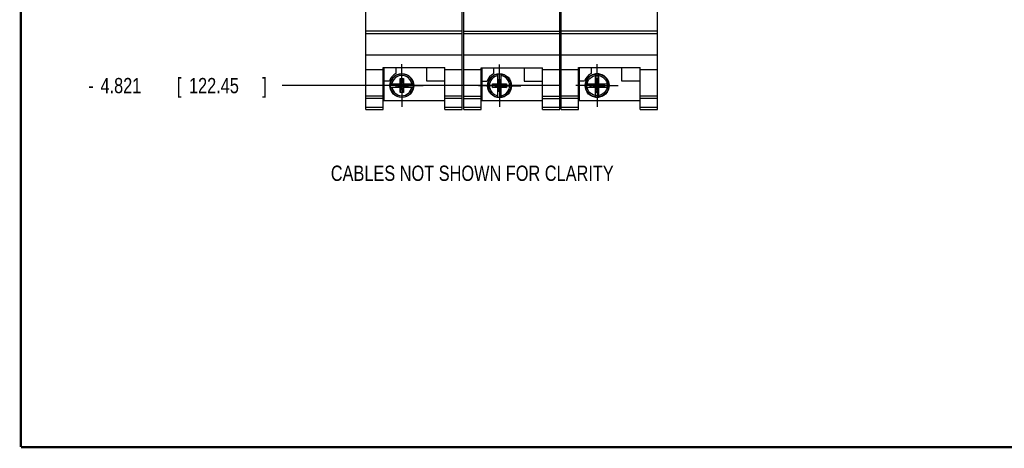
# Model space of a CAD drawing. Header units: inches. Extents: x 0.2 to 16.8, y 0.1 to 10.8.
# Tile 1 of 23: x 0.2 to 8.3, y 0.2 to 3.8. Entities that reach past the tile are written whole.
import ezdxf

# ---------------------------------------------------------------- set-up
doc = ezdxf.new("R2010")
doc.units = ezdxf.units.IN
doc.header["$LTSCALE"] = 0.935
doc.header["$MEASUREMENT"] = 0
doc.linetypes.add('CENTER', pattern=[0.6, 0.375, -0.075, 0.075, -0.075])
doc.layers.get('0').update_dxf_attribs({"linetype": 'CONTINUOUS'})
for name, color, linetype in [('DEFAULT_1', 7, 'CENTER'), ('DETAIL', 7, 'CONTINUOUS'), ('DIMENSIONS', 7, 'CONTINUOUS')]:
    doc.layers.add(name, color=color, linetype=linetype)
doc.styles.get("Standard").update_dxf_attribs({"font": 'txt', "width": 0.8})
doc.dimstyles.new('DIMSTYLE_1', dxfattribs={"dimtxt": 0.125, "dimasz": 0.18, "dimexe": 0.18, "dimexo": 0.0625, "dimgap": 0.09, "dimtad": 0, "dimtih": 1, "dimtoh": 1, "dimdec": 3, "dimzin": 4, "dimdsep": 46, "dimtxsty": 'STANDARD', "dimblk": '_FILLED', "dimblk1": '_FILLED', "dimblk2": '_FILLED', "dimcen": 0.09, "dimadec": 0, "dimazin": 0, "dimtp": 0.001, "dimtm": 0.001, "dimtfac": 1, "dimtdec": 3, "dimtofl": 0, "dimtmove": 0, "dimatfit": 3, "dimldrblk": '_FILLED', "dimfxl": 1, "dimtolj": 1, "dimtzin": 4, "dimarcsym": 0})

# ---------------------------------------------------------------- blocks, each defined once
blk = doc.blocks.new('*D4')
at = {"layer": 'DIMENSIONS', "color": 2, "linetype": 'CONTINUOUS'}
blk.add_line((4.6779, 3.2196), (2.3895, 3.2196), dxfattribs=at)
at = {"layer": 'DIMENSIONS', "color": 2, "linetype": 'CONTINUOUS', "width": 0.8}
for s, p in [('4.821', (0.902, 3.1571)), ('[', (1.527, 3.1571)), ('122.45', (1.627, 3.1571)), (']', (2.227, 3.1571)), ('-', (0.802, 3.1571))]:
    blk.add_text(s, height=0.125, dxfattribs=at).set_placement(p)
blk = doc.blocks.new('_FILLED')
at = {"color": 0, "linetype": 'BYBLOCK'}
blk.add_solid([(0, 0), (-1, 0.174), (-1, -0.174)], dxfattribs=at)

msp = doc.modelspace()

# ---------------------------------------------------------------- linework, layer by layer
at = {"color": 7, "linetype": 'CONTINUOUS'}
for p, q in [((3.077, 3.0246), (3.077, 8.1625)), ((3.865, 3.0246), (3.865, 8.1625)), ((3.878, 3.0235), (3.878, 8.1614)), ((4.666, 3.0235), (4.666, 8.1614)), ((4.677, 3.0246), (4.677, 8.1625)), ((5.465, 3.0246), (5.465, 8.1625)), ((3.077, 3.6666), (3.865, 3.6666)), ((3.077, 3.6471), (3.865, 3.6471)), ((3.878, 3.6655), (4.666, 3.6655)), ((3.878, 3.646), (4.666, 3.646)), ((4.677, 3.6666), (5.465, 3.6666)), ((4.677, 3.6471), (5.465, 3.6471)), ((3.077, 3.4713), (3.865, 3.4713)), ((3.878, 3.4702), (4.666, 3.4702)), ((4.677, 3.4713), (5.465, 3.4713)), ((3.077, 3.3516), (3.219, 3.3516)), ((3.219, 3.3669), (3.723, 3.3669)), ((3.219, 3.0246), (3.219, 3.3669)), ((3.225, 3.3669), (3.225, 3.0976)), ((3.322, 3.3669), (3.322, 3.317)), ((3.572, 3.3669), (3.572, 3.2576)), ((3.723, 3.0246), (3.723, 3.3669)), ((3.723, 3.3516), (3.865, 3.3516)), ((3.878, 3.3505), (4.02, 3.3505)), ((4.02, 3.3658), (4.524, 3.3658)), ((4.02, 3.0235), (4.02, 3.3658)), ((4.026, 3.3658), (4.026, 3.0965)), ((4.123, 3.3658), (4.123, 3.3159)), ((4.1582, 3.2302), (4.1582, 3.3131)), ((4.1858, 3.2302), (4.1858, 3.3131)), ((4.373, 3.3658), (4.373, 3.2565)), ((4.524, 3.0235), (4.524, 3.3658)), ((4.524, 3.3505), (4.666, 3.3505)), ((4.677, 3.3516), (4.819, 3.3516)), ((4.819, 3.3669), (5.323, 3.3669)), ((4.819, 3.0246), (4.819, 3.3669)), ((4.825, 3.3669), (4.825, 3.0976)), ((4.922, 3.3669), (4.922, 3.317)), ((4.9572, 3.2314), (4.9572, 3.3143)), ((4.9848, 3.2314), (4.9848, 3.3143)), ((5.172, 3.3669), (5.172, 3.2576)), ((5.323, 3.0246), (5.323, 3.3669)), ((5.323, 3.3516), (5.465, 3.3516)), ((3.225, 3.2576), (3.2689, 3.2576)), ((3.2764, 3.2334), (3.3593, 3.2334)), ((3.3225, 3.2314), (3.4195, 3.2079)), ((3.3593, 3.2314), (3.3225, 3.2314)), ((3.3225, 3.2079), (3.4195, 3.2314)), ((3.3225, 3.2314), (3.3225, 3.2079)), ((3.3572, 3.2767), (3.3848, 3.2767)), ((3.3848, 3.1626), (3.3572, 3.2767)), ((3.3572, 3.2334), (3.3572, 3.2767)), ((3.3572, 3.1626), (3.3848, 3.2767)), ((3.3593, 3.2334), (3.3593, 3.2314)), ((3.3827, 3.2079), (3.3593, 3.2314)), ((3.3593, 3.2079), (3.3827, 3.2314)), ((3.3827, 3.2334), (3.4657, 3.2334)), ((3.3827, 3.2334), (3.3827, 3.2314)), ((3.4195, 3.2314), (3.3827, 3.2314)), ((3.3848, 3.2767), (3.3848, 3.2334)), ((3.4195, 3.2314), (3.4195, 3.2079)), ((3.572, 3.2576), (3.723, 3.2576)), ((4.026, 3.2565), (4.0699, 3.2565)), ((4.1149, 3.2047), (4.2291, 3.2323)), ((4.1149, 3.2323), (4.1582, 3.2323)), ((4.1149, 3.2323), (4.2291, 3.2047)), ((4.1149, 3.2047), (4.1149, 3.2323)), ((4.1582, 3.2302), (4.1603, 3.2302)), ((4.1837, 3.267), (4.1603, 3.267)), ((4.1837, 3.17), (4.1603, 3.267)), ((4.1603, 3.267), (4.1603, 3.2302)), ((4.1603, 3.17), (4.1837, 3.267)), ((4.1837, 3.2068), (4.1603, 3.2302)), ((4.1603, 3.2068), (4.1837, 3.2302)), ((4.1837, 3.2302), (4.1837, 3.267)), ((4.1858, 3.2302), (4.1837, 3.2302)), ((4.1858, 3.2323), (4.2291, 3.2323)), ((4.2291, 3.2323), (4.2291, 3.2047)), ((4.373, 3.2565), (4.524, 3.2565)), ((4.825, 3.2576), (4.8689, 3.2576)), ((4.8764, 3.2334), (4.9593, 3.2334)), ((4.9139, 3.2059), (5.0281, 3.2334)), ((4.9139, 3.2334), (5.0281, 3.2059)), ((4.9139, 3.2059), (4.9139, 3.2334)), ((4.9593, 3.2314), (4.9225, 3.2314)), ((4.9225, 3.2079), (4.9225, 3.2314)), ((4.9572, 3.2767), (4.9848, 3.2767)), ((4.9848, 3.1626), (4.9572, 3.2767)), ((4.9572, 3.1626), (4.9848, 3.2767)), ((4.9827, 3.2682), (4.9593, 3.2682)), ((4.9593, 3.2682), (4.9593, 3.2314)), ((4.9593, 3.2314), (4.9827, 3.2079)), ((4.9593, 3.2079), (4.9827, 3.2314)), ((4.9827, 3.2314), (4.9827, 3.2682)), ((4.9827, 3.2334), (5.0657, 3.2334)), ((5.0195, 3.2314), (4.9827, 3.2314)), ((5.0195, 3.2079), (5.0195, 3.2314)), ((5.0281, 3.2334), (5.0281, 3.2059)), ((5.172, 3.2576), (5.323, 3.2576)), ((3.2764, 3.2059), (3.3593, 3.2059)), ((3.3225, 3.2079), (3.3593, 3.2079)), ((3.3572, 3.1626), (3.3572, 3.2059)), ((3.3848, 3.1626), (3.3572, 3.1626)), ((3.3593, 3.2059), (3.3593, 3.2079)), ((3.3827, 3.2079), (3.4195, 3.2079)), ((3.3827, 3.2059), (3.3827, 3.2079)), ((3.3827, 3.2059), (3.4657, 3.2059)), ((3.3848, 3.2059), (3.3848, 3.1626)), ((4.1582, 3.2047), (4.1149, 3.2047)), ((4.1582, 3.2068), (4.1603, 3.2068)), ((4.1582, 3.1238), (4.1582, 3.2068)), ((4.1603, 3.2068), (4.1603, 3.17)), ((4.1837, 3.17), (4.1603, 3.17)), ((4.1858, 3.2068), (4.1837, 3.2068)), ((4.1837, 3.17), (4.1837, 3.2068)), ((4.1858, 3.1238), (4.1858, 3.2068)), ((4.2291, 3.2047), (4.1858, 3.2047)), ((4.8764, 3.2059), (4.9593, 3.2059)), ((4.9225, 3.2079), (4.9593, 3.2079)), ((4.9572, 3.125), (4.9572, 3.2079)), ((4.9848, 3.1626), (4.9572, 3.1626)), ((4.9593, 3.2079), (4.9593, 3.1711)), ((4.9827, 3.1711), (4.9593, 3.1711)), ((4.9827, 3.2079), (5.0195, 3.2079)), ((4.9827, 3.1711), (4.9827, 3.2079)), ((4.9827, 3.2059), (5.0657, 3.2059)), ((4.9848, 3.125), (4.9848, 3.2079)), ((3.077, 3.1346), (3.219, 3.1346)), ((3.077, 3.1154), (3.219, 3.1154)), ((3.225, 3.0976), (3.723, 3.0976)), ((3.723, 3.1346), (3.865, 3.1346)), ((3.723, 3.1154), (3.865, 3.1154)), ((3.878, 3.1335), (4.02, 3.1335)), ((3.878, 3.1143), (4.02, 3.1143)), ((4.026, 3.0965), (4.524, 3.0965)), ((4.524, 3.1335), (4.666, 3.1335)), ((4.524, 3.1143), (4.666, 3.1143)), ((4.677, 3.1346), (4.819, 3.1346)), ((4.677, 3.1154), (4.819, 3.1154)), ((4.825, 3.0976), (5.323, 3.0976)), ((5.323, 3.1346), (5.465, 3.1346)), ((5.323, 3.1154), (5.465, 3.1154)), ((3.077, 3.0426), (3.219, 3.0426)), ((3.077, 3.0246), (3.219, 3.0246)), ((3.723, 3.0426), (3.865, 3.0426)), ((3.723, 3.0246), (3.865, 3.0246)), ((3.878, 3.0414), (4.02, 3.0414)), ((3.878, 3.0235), (4.02, 3.0235)), ((4.524, 3.0414), (4.666, 3.0414)), ((4.524, 3.0235), (4.666, 3.0235)), ((4.677, 3.0426), (4.819, 3.0426)), ((4.677, 3.0246), (4.819, 3.0246)), ((5.323, 3.0426), (5.465, 3.0426)), ((5.323, 3.0246), (5.465, 3.0246))]:
    msp.add_line(p, q, dxfattribs=at)
at = {"color": 7, "linetype": 'CONTINUOUS', "const_width": 0.02}
for points in [[(0.25, 10.7586), (0.25, 0.2586)], [(0.25, 0.2586), (16.75, 0.2586)]]:
    msp.add_lwpolyline(points, dxfattribs=at)
at = {"color": 7, "linetype": 'CONTINUOUS'}
for centre, radius in [((3.371, 3.2196), 0.098), ((4.172, 3.2185), 0.098), ((4.971, 3.2196), 0.098), ((4.971, 3.2196), 0.0947), ((4.971, 3.2196), 0.0832)]:
    msp.add_circle(centre, radius, dxfattribs=at)
for centre, radius, start, end in [((3.371, 3.2196), 0.109, 116.71426, 159.59683), ((3.371, 3.2196), 0.0947, 8.36374, 171.63626), ((4.172, 3.2185), 0.109, 116.71426, 159.59683), ((4.172, 3.2185), 0.0947, 98.36374, 261.63626), ((4.172, 3.2185), 0.0956, 81.71661, 98.28339), ((4.172, 3.2185), 0.0947, 278.36374, 81.63626), ((4.971, 3.2196), 0.109, 116.71426, 159.59683), ((4.971, 3.2196), 0.0956, 81.71661, 98.28339), ((3.371, 3.2196), 0.0956, 171.71661, 188.28339), ((3.371, 3.2196), 0.0832, 9.53359, 170.46641), ((3.371, 3.2196), 0.0956, 351.71661, 8.28339), ((4.172, 3.2185), 0.0832, 99.53359, 260.46641), ((4.172, 3.2185), 0.0832, 279.53359, 80.46641), ((4.971, 3.2196), 0.0956, 171.71661, 188.28339), ((4.971, 3.2196), 0.0956, 351.71661, 8.28339), ((3.371, 3.2196), 0.0947, 188.36374, 351.63626), ((3.371, 3.2196), 0.0832, 189.53359, 350.46641), ((4.172, 3.2185), 0.0956, 261.71661, 278.28339), ((4.971, 3.2196), 0.0956, 261.71661, 278.28339)]:
    msp.add_arc(centre, radius, start, end, dxfattribs=at)
at = {"layer": 'DEFAULT_1', "color": 7, "linetype": 'CENTER'}
for p, q in [((3.371, 3.2196), (3.371, 3.3936)), ((4.172, 3.2185), (4.172, 3.3925)), ((4.971, 3.2196), (4.971, 3.3936)), ((3.371, 3.2196), (3.197, 3.2196)), ((3.371, 3.2196), (3.545, 3.2196)), ((3.371, 3.2196), (3.371, 3.0456)), ((4.172, 3.2185), (3.998, 3.2185)), ((4.172, 3.2185), (4.346, 3.2185)), ((4.172, 3.2185), (4.172, 3.0445)), ((4.971, 3.2196), (4.797, 3.2196)), ((4.971, 3.2196), (5.145, 3.2196)), ((4.971, 3.2196), (4.971, 3.0456))]:
    msp.add_line(p, q, dxfattribs=at)

# ---------------------------------------------------------------- texts
at = {"layer": 'DETAIL', "color": 2, "linetype": 'CONTINUOUS', "width": 0.8}
msp.add_text('CABLES NOT SHOWN FOR CLARITY', height=0.125, dxfattribs=at).set_placement((2.7892, 2.4388))

# ---------------------------------------------------------------- dimensions: what is measured, and where the dimension line sits
at = {"layer": 'DIMENSIONS', "color": 2, "linetype": 'CONTINUOUS'}
dim = msp.add_ordinate_dim(feature_location=(4.6779, 3.2196), offset=(-2.2884, 0), dtype=0, origin=(3.1275, 8.0405), text='-<>', dimstyle='DIMSTYLE_1', dxfattribs=at)
dim.commit()
dim.dimension.update_dxf_attribs({"geometry": '*D4', "text_midpoint": (1.5645, 3.2196)})

doc.saveas('drawing.dxf')
